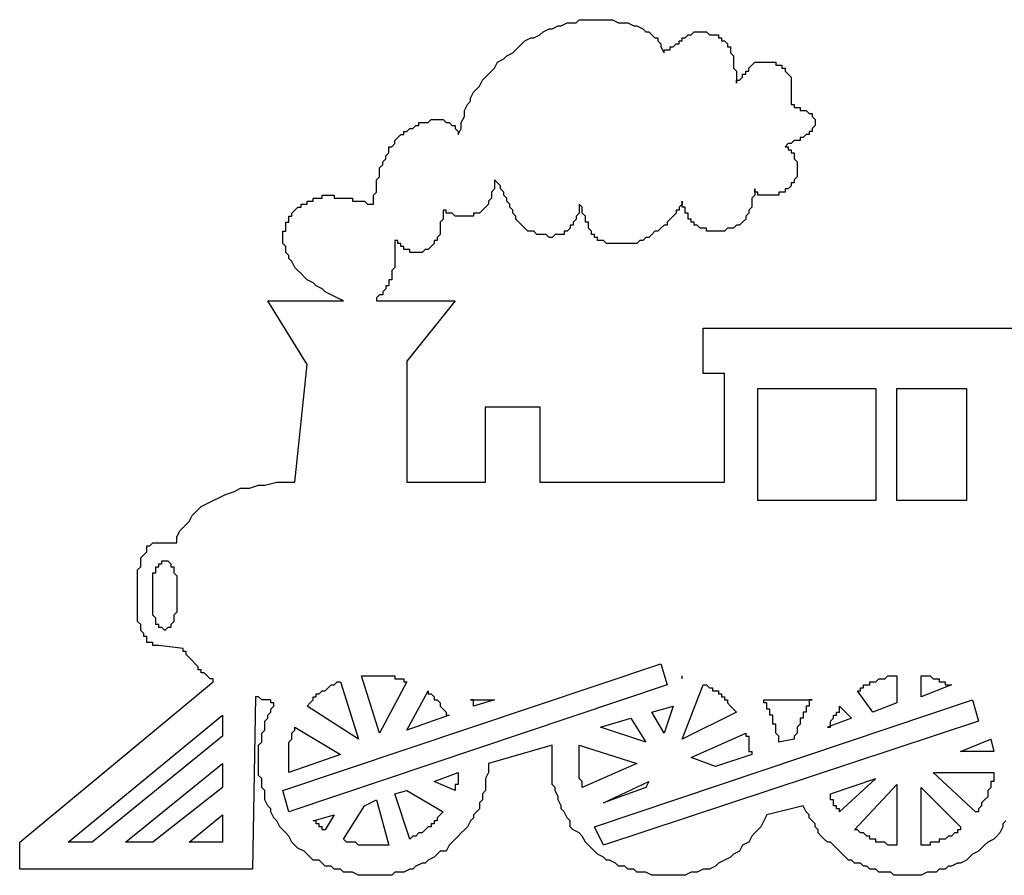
# Model space of a CAD drawing. Extents: x 0.1 to 25.8, y 0 to 2.8.
# Tile 1 of 5: x 0.1 to 3.3, y 0 to 2.8. Entities that reach past the tile are written whole.
import ezdxf

# ---------------------------------------------------------------- set-up
doc = ezdxf.new("R2010")
doc.units = 0

msp = doc.modelspace()

# ---------------------------------------------------------------- linework, layer by layer
at = {"color": 7, "linetype": 'CONTINUOUS'}
for p, q in [((1.8, 2.79), (1.82, 2.8)), ((1.82, 2.8), (1.83, 2.8)), ((1.83, 2.8), (1.85, 2.81)), ((1.85, 2.81), (1.86, 2.81)), ((1.86, 2.81), (1.88, 2.82)), ((1.88, 2.82), (1.89, 2.82)), ((1.89, 2.82), (1.91, 2.82)), ((1.91, 2.82), (1.92, 2.83)), ((1.92, 2.83), (1.94, 2.83)), ((1.94, 2.83), (1.95, 2.83)), ((1.95, 2.83), (1.97, 2.83)), ((1.97, 2.83), (1.99, 2.83)), ((1.99, 2.83), (2.01, 2.83)), ((2.01, 2.83), (2.03, 2.83)), ((2.03, 2.83), (2.05, 2.82)), ((2.05, 2.82), (2.07, 2.82)), ((2.07, 2.82), (2.08, 2.82)), ((2.08, 2.82), (2.1, 2.81)), ((2.1, 2.81), (2.11, 2.81)), ((2.11, 2.81), (2.13, 2.8)), ((2.13, 2.8), (2.14, 2.79)), ((1.74, 2.76), (1.76, 2.77)), ((1.76, 2.77), (1.77, 2.77)), ((1.77, 2.77), (1.79, 2.78)), ((1.79, 2.78), (1.8, 2.79)), ((2.14, 2.79), (2.15, 2.79)), ((2.15, 2.79), (2.16, 2.78)), ((2.16, 2.78), (2.17, 2.77)), ((2.17, 2.77), (2.18, 2.77)), ((2.18, 2.77), (2.18, 2.76)), ((2.26, 2.76), (2.26, 2.77)), ((2.26, 2.77), (2.27, 2.77)), ((2.27, 2.77), (2.28, 2.78)), ((2.28, 2.78), (2.29, 2.78)), ((2.29, 2.78), (2.3, 2.79)), ((2.3, 2.79), (2.31, 2.79)), ((2.31, 2.79), (2.32, 2.79)), ((2.32, 2.79), (2.33, 2.79)), ((2.33, 2.79), (2.34, 2.79)), ((2.34, 2.79), (2.35, 2.78)), ((2.35, 2.78), (2.36, 2.78)), ((2.36, 2.78), (2.37, 2.78)), ((2.37, 2.78), (2.38, 2.78)), ((2.38, 2.78), (2.38, 2.77)), ((2.38, 2.77), (2.39, 2.77)), ((2.39, 2.77), (2.39, 2.76)), ((1.71, 2.73), (1.73, 2.75)), ((1.73, 2.75), (1.74, 2.76)), ((2.18, 2.76), (2.19, 2.75)), ((2.19, 2.75), (2.19, 2.74)), ((2.19, 2.74), (2.2, 2.72)), ((2.22, 2.73), (2.22, 2.74)), ((2.22, 2.74), (2.23, 2.74)), ((2.23, 2.74), (2.24, 2.75)), ((2.24, 2.75), (2.25, 2.75)), ((2.25, 2.75), (2.25, 2.76)), ((2.25, 2.76), (2.26, 2.76)), ((2.39, 2.76), (2.4, 2.76)), ((2.4, 2.76), (2.41, 2.75)), ((2.41, 2.75), (2.41, 2.74)), ((2.41, 2.74), (2.42, 2.74)), ((2.42, 2.74), (2.42, 2.73)), ((1.67, 2.7), (1.68, 2.71)), ((1.68, 2.71), (1.7, 2.72)), ((1.7, 2.72), (1.71, 2.73)), ((2.2, 2.72), (2.2, 2.73)), ((2.2, 2.73), (2.21, 2.73)), ((2.21, 2.73), (2.22, 2.73)), ((2.42, 2.73), (2.42, 2.72)), ((2.42, 2.72), (2.43, 2.71)), ((2.43, 2.71), (2.43, 2.7)), ((1.63, 2.66), (1.64, 2.67)), ((1.64, 2.67), (1.65, 2.69)), ((1.65, 2.69), (1.67, 2.7)), ((2.43, 2.7), (2.43, 2.69)), ((2.43, 2.69), (2.43, 2.68)), ((2.43, 2.68), (2.43, 2.67)), ((2.43, 2.67), (2.44, 2.66)), ((2.48, 2.67), (2.49, 2.68)), ((2.48, 2.66), (2.48, 2.67)), ((2.49, 2.68), (2.5, 2.69)), ((2.5, 2.69), (2.51, 2.69)), ((2.51, 2.69), (2.52, 2.69)), ((2.52, 2.69), (2.53, 2.69)), ((2.53, 2.69), (2.54, 2.69)), ((2.54, 2.69), (2.55, 2.69)), ((2.55, 2.69), (2.56, 2.69)), ((2.56, 2.69), (2.57, 2.69)), ((2.57, 2.69), (2.57, 2.68)), ((2.57, 2.68), (2.58, 2.68)), ((2.58, 2.68), (2.59, 2.68)), ((2.59, 2.68), (2.59, 2.67)), ((2.59, 2.67), (2.6, 2.67)), ((2.6, 2.67), (2.6, 2.66)), ((1.6, 2.63), (1.61, 2.64)), ((1.61, 2.64), (1.62, 2.65)), ((1.62, 2.65), (1.63, 2.66)), ((2.44, 2.66), (2.44, 2.65)), ((2.44, 2.65), (2.44, 2.64)), ((2.44, 2.64), (2.44, 2.63)), ((2.45, 2.63), (2.46, 2.64)), ((2.46, 2.64), (2.46, 2.65)), ((2.46, 2.65), (2.47, 2.65)), ((2.47, 2.65), (2.47, 2.66)), ((2.47, 2.66), (2.48, 2.66)), ((2.6, 2.66), (2.61, 2.65)), ((2.61, 2.65), (2.62, 2.64)), ((2.62, 2.64), (2.62, 2.63)), ((1.58, 2.6), (1.59, 2.61)), ((1.59, 2.61), (1.6, 2.63)), ((2.44, 2.63), (2.44, 2.62)), ((2.44, 2.62), (2.44, 2.63)), ((2.44, 2.63), (2.45, 2.63)), ((2.62, 2.63), (2.62, 2.62)), ((2.62, 2.62), (2.62, 2.61)), ((2.62, 2.61), (2.62, 2.6)), ((1.56, 2.57), (1.57, 2.59)), ((1.57, 2.59), (1.58, 2.6)), ((2.62, 2.6), (2.62, 2.59)), ((2.62, 2.59), (2.62, 2.58)), ((2.62, 2.58), (2.62, 2.57)), ((1.54, 2.53), (1.55, 2.55)), ((1.55, 2.55), (1.56, 2.56)), ((1.56, 2.56), (1.56, 2.57)), ((2.62, 2.57), (2.62, 2.56)), ((2.62, 2.56), (2.62, 2.55)), ((2.62, 2.55), (2.63, 2.55)), ((2.63, 2.55), (2.63, 2.54)), ((2.63, 2.54), (2.64, 2.54)), ((2.64, 2.54), (2.65, 2.54)), ((2.65, 2.54), (2.65, 2.53)), ((1.53, 2.49), (1.54, 2.51)), ((1.54, 2.52), (1.54, 2.53)), ((1.54, 2.51), (1.54, 2.52)), ((2.65, 2.53), (2.66, 2.53)), ((2.66, 2.53), (2.67, 2.53)), ((2.67, 2.53), (2.68, 2.52)), ((2.68, 2.52), (2.69, 2.52)), ((2.69, 2.52), (2.69, 2.51)), ((2.69, 2.51), (2.7, 2.5)), ((1.37, 2.47), (1.38, 2.48)), ((1.38, 2.48), (1.39, 2.48)), ((1.39, 2.48), (1.39, 2.49)), ((1.39, 2.49), (1.4, 2.49)), ((1.4, 2.49), (1.41, 2.49)), ((1.41, 2.49), (1.42, 2.49)), ((1.42, 2.49), (1.43, 2.5)), ((1.43, 2.5), (1.44, 2.5)), ((1.44, 2.5), (1.45, 2.5)), ((1.45, 2.5), (1.46, 2.5)), ((1.46, 2.5), (1.47, 2.5)), ((1.47, 2.5), (1.48, 2.49)), ((1.48, 2.49), (1.49, 2.49)), ((1.49, 2.49), (1.5, 2.48)), ((1.5, 2.48), (1.51, 2.48)), ((1.51, 2.48), (1.51, 2.47)), ((1.53, 2.48), (1.53, 2.49)), ((1.53, 2.47), (1.53, 2.48)), ((2.7, 2.48), (2.69, 2.47)), ((2.7, 2.5), (2.7, 2.49)), ((2.7, 2.49), (2.7, 2.48)), ((1.32, 2.44), (1.33, 2.45)), ((1.33, 2.45), (1.34, 2.45)), ((1.34, 2.45), (1.34, 2.46)), ((1.34, 2.46), (1.35, 2.46)), ((1.35, 2.46), (1.36, 2.47)), ((1.36, 2.47), (1.37, 2.47)), ((1.51, 2.47), (1.52, 2.46)), ((1.52, 2.45), (1.53, 2.47)), ((1.52, 2.46), (1.52, 2.45)), ((2.67, 2.45), (2.66, 2.44)), ((2.68, 2.45), (2.67, 2.45)), ((2.69, 2.46), (2.68, 2.46)), ((2.68, 2.46), (2.68, 2.45)), ((2.69, 2.47), (2.69, 2.46)), ((1.29, 2.4), (1.29, 2.41)), ((1.29, 2.41), (1.3, 2.41)), ((1.3, 2.41), (1.31, 2.42)), ((1.31, 2.43), (1.32, 2.44)), ((1.31, 2.42), (1.31, 2.43)), ((2.61, 2.42), (2.6, 2.41)), ((2.6, 2.41), (2.61, 2.41)), ((2.62, 2.42), (2.61, 2.42)), ((2.61, 2.41), (2.61, 2.4)), ((2.63, 2.43), (2.62, 2.42)), ((2.64, 2.43), (2.63, 2.43)), ((2.65, 2.43), (2.64, 2.43)), ((2.66, 2.44), (2.65, 2.44)), ((2.65, 2.44), (2.65, 2.43)), ((1.28, 2.38), (1.29, 2.39)), ((1.28, 2.37), (1.28, 2.38)), ((1.29, 2.39), (1.29, 2.4)), ((2.61, 2.4), (2.62, 2.4)), ((2.62, 2.4), (2.62, 2.39)), ((2.62, 2.39), (2.63, 2.39)), ((2.63, 2.39), (2.63, 2.38)), ((2.63, 2.38), (2.63, 2.37)), ((1.26, 2.34), (1.27, 2.35)), ((1.27, 2.36), (1.28, 2.37)), ((1.27, 2.35), (1.27, 2.36)), ((2.63, 2.37), (2.64, 2.36)), ((2.64, 2.36), (2.64, 2.35)), ((2.64, 2.35), (2.64, 2.34)), ((1.26, 2.33), (1.26, 2.34)), ((1.26, 2.32), (1.26, 2.33)), ((1.26, 2.31), (1.26, 2.32)), ((2.64, 2.34), (2.64, 2.33)), ((2.64, 2.33), (2.64, 2.32)), ((2.64, 2.32), (2.64, 2.31)), ((1.25, 2.3), (1.26, 2.31)), ((1.25, 2.29), (1.25, 2.3)), ((1.25, 2.27), (1.25, 2.29)), ((1.65, 2.29), (1.64, 2.3)), ((1.64, 2.3), (1.64, 2.29)), ((1.64, 2.29), (1.64, 2.28)), ((1.64, 2.28), (1.64, 2.27)), ((1.66, 2.28), (1.65, 2.29)), ((1.66, 2.27), (1.66, 2.28)), ((2.62, 2.28), (2.61, 2.27)), ((2.63, 2.29), (2.62, 2.29)), ((2.62, 2.29), (2.62, 2.28)), ((2.64, 2.31), (2.63, 2.3)), ((2.63, 2.3), (2.63, 2.29)), ((1.07, 2.24), (1.07, 2.25)), ((1.07, 2.25), (1.08, 2.25)), ((1.08, 2.25), (1.09, 2.25)), ((1.09, 2.25), (1.1, 2.25)), ((1.1, 2.25), (1.11, 2.25)), ((1.11, 2.25), (1.11, 2.24)), ((1.24, 2.25), (1.25, 2.26)), ((1.24, 2.24), (1.24, 2.25)), ((1.25, 2.26), (1.25, 2.27)), ((1.64, 2.27), (1.63, 2.26)), ((1.63, 2.26), (1.63, 2.25)), ((1.63, 2.25), (1.63, 2.24)), ((1.67, 2.26), (1.66, 2.27)), ((1.67, 2.25), (1.67, 2.26)), ((1.68, 2.24), (1.67, 2.25)), ((2.5, 2.25), (2.49, 2.24)), ((2.5, 2.26), (2.5, 2.27)), ((2.5, 2.27), (2.5, 2.25)), ((2.51, 2.26), (2.5, 2.26)), ((2.51, 2.25), (2.51, 2.26)), ((2.52, 2.25), (2.51, 2.25)), ((2.53, 2.25), (2.52, 2.25)), ((2.54, 2.25), (2.53, 2.25)), ((2.55, 2.25), (2.54, 2.25)), ((2.56, 2.25), (2.55, 2.25)), ((2.57, 2.25), (2.56, 2.25)), ((2.58, 2.25), (2.57, 2.25)), ((2.59, 2.26), (2.58, 2.26)), ((2.58, 2.26), (2.58, 2.25)), ((2.6, 2.26), (2.59, 2.26)), ((2.61, 2.27), (2.6, 2.27)), ((2.6, 2.27), (2.6, 2.26)), ((1, 2.21), (1, 2.22)), ((1, 2.22), (1.01, 2.22)), ((1.01, 2.22), (1.02, 2.22)), ((1.02, 2.22), (1.02, 2.23)), ((1.02, 2.23), (1.03, 2.23)), ((1.03, 2.23), (1.04, 2.23)), ((1.04, 2.23), (1.04, 2.24)), ((1.04, 2.24), (1.05, 2.24)), ((1.05, 2.24), (1.06, 2.24)), ((1.06, 2.24), (1.07, 2.24)), ((1.11, 2.24), (1.12, 2.24)), ((1.12, 2.24), (1.13, 2.24)), ((1.13, 2.24), (1.14, 2.24)), ((1.14, 2.24), (1.15, 2.24)), ((1.15, 2.24), (1.16, 2.24)), ((1.16, 2.24), (1.17, 2.24)), ((1.17, 2.24), (1.17, 2.23)), ((1.17, 2.23), (1.18, 2.23)), ((1.18, 2.23), (1.19, 2.23)), ((1.19, 2.23), (1.2, 2.23)), ((1.2, 2.23), (1.21, 2.23)), ((1.21, 2.23), (1.22, 2.22)), ((1.22, 2.22), (1.23, 2.22)), ((1.23, 2.22), (1.24, 2.22)), ((1.24, 2.23), (1.24, 2.24)), ((1.24, 2.22), (1.24, 2.23)), ((1.62, 2.22), (1.61, 2.21)), ((1.63, 2.24), (1.62, 2.23)), ((1.62, 2.23), (1.62, 2.22)), ((1.68, 2.23), (1.68, 2.24)), ((1.69, 2.22), (1.68, 2.23)), ((1.69, 2.21), (1.69, 2.22)), ((1.93, 2.21), (1.92, 2.22)), ((1.92, 2.22), (1.92, 2.21)), ((2.26, 2.22), (2.25, 2.21)), ((2.26, 2.22), (2.26, 2.23)), ((2.26, 2.23), (2.26, 2.22)), ((2.26, 2.21), (2.26, 2.22)), ((2.49, 2.24), (2.49, 2.23)), ((2.49, 2.23), (2.49, 2.22)), ((2.49, 2.22), (2.49, 2.21)), ((0.97, 2.19), (0.98, 2.2)), ((0.97, 2.18), (0.97, 2.19)), ((0.98, 2.2), (0.99, 2.21)), ((0.99, 2.21), (1, 2.21)), ((1.48, 2.2), (1.47, 2.2)), ((1.47, 2.2), (1.47, 2.19)), ((1.47, 2.19), (1.47, 2.17)), ((1.48, 2.19), (1.48, 2.2)), ((1.49, 2.19), (1.48, 2.19)), ((1.5, 2.19), (1.49, 2.19)), ((1.51, 2.18), (1.5, 2.19)), ((1.58, 2.19), (1.57, 2.19)), ((1.57, 2.19), (1.57, 2.18)), ((1.59, 2.19), (1.58, 2.19)), ((1.6, 2.2), (1.59, 2.19)), ((1.61, 2.21), (1.6, 2.2)), ((1.7, 2.2), (1.69, 2.21)), ((1.7, 2.19), (1.7, 2.2)), ((1.71, 2.18), (1.7, 2.19)), ((1.92, 2.19), (1.91, 2.18)), ((1.92, 2.21), (1.92, 2.2)), ((1.92, 2.2), (1.92, 2.19)), ((1.93, 2.2), (1.93, 2.21)), ((1.93, 2.19), (1.93, 2.2)), ((1.94, 2.18), (1.93, 2.19)), ((2.24, 2.19), (2.23, 2.18)), ((2.25, 2.2), (2.24, 2.2)), ((2.24, 2.2), (2.24, 2.19)), ((2.25, 2.21), (2.25, 2.2)), ((2.27, 2.21), (2.26, 2.21)), ((2.27, 2.2), (2.27, 2.21)), ((2.27, 2.19), (2.27, 2.2)), ((2.28, 2.19), (2.27, 2.19)), ((2.28, 2.18), (2.28, 2.19)), ((2.48, 2.19), (2.47, 2.18)), ((2.49, 2.21), (2.48, 2.2)), ((2.48, 2.2), (2.48, 2.19)), ((0.95, 2.15), (0.95, 2.16)), ((0.95, 2.16), (0.96, 2.16)), ((0.95, 2.14), (0.95, 2.15)), ((0.96, 2.17), (0.96, 2.18)), ((0.96, 2.18), (0.97, 2.18)), ((0.96, 2.16), (0.96, 2.17)), ((1.47, 2.17), (1.46, 2.16)), ((1.46, 2.16), (1.46, 2.15)), ((1.46, 2.15), (1.46, 2.14)), ((1.52, 2.18), (1.51, 2.18)), ((1.53, 2.18), (1.52, 2.18)), ((1.54, 2.18), (1.53, 2.18)), ((1.55, 2.18), (1.54, 2.18)), ((1.56, 2.18), (1.55, 2.18)), ((1.57, 2.18), (1.56, 2.18)), ((1.71, 2.17), (1.71, 2.18)), ((1.72, 2.16), (1.71, 2.17)), ((1.73, 2.15), (1.72, 2.16)), ((1.74, 2.14), (1.73, 2.15)), ((1.9, 2.15), (1.89, 2.15)), ((1.89, 2.15), (1.89, 2.14)), ((1.91, 2.17), (1.9, 2.16)), ((1.9, 2.16), (1.9, 2.15)), ((1.91, 2.18), (1.91, 2.17)), ((1.94, 2.17), (1.94, 2.18)), ((1.94, 2.16), (1.94, 2.17)), ((1.95, 2.16), (1.94, 2.16)), ((1.95, 2.15), (1.95, 2.16)), ((1.95, 2.14), (1.95, 2.15)), ((2.2, 2.15), (2.19, 2.14)), ((2.21, 2.15), (2.2, 2.15)), ((2.22, 2.17), (2.21, 2.16)), ((2.21, 2.16), (2.21, 2.15)), ((2.23, 2.18), (2.22, 2.17)), ((2.28, 2.17), (2.28, 2.18)), ((2.29, 2.17), (2.28, 2.17)), ((2.29, 2.16), (2.29, 2.17)), ((2.3, 2.16), (2.29, 2.16)), ((2.3, 2.15), (2.3, 2.16)), ((2.31, 2.15), (2.3, 2.15)), ((2.32, 2.14), (2.31, 2.15)), ((2.44, 2.15), (2.43, 2.14)), ((2.45, 2.15), (2.44, 2.15)), ((2.46, 2.16), (2.45, 2.15)), ((2.47, 2.17), (2.46, 2.16)), ((2.47, 2.18), (2.47, 2.17)), ((0.94, 2.12), (0.94, 2.13)), ((0.94, 2.13), (0.95, 2.13)), ((0.94, 2.11), (0.94, 2.12)), ((0.95, 2.13), (0.95, 2.14)), ((1.46, 2.12), (1.45, 2.11)), ((1.46, 2.14), (1.46, 2.13)), ((1.46, 2.13), (1.46, 2.12)), ((1.75, 2.13), (1.74, 2.14)), ((1.76, 2.13), (1.75, 2.13)), ((1.77, 2.13), (1.76, 2.13)), ((1.78, 2.12), (1.77, 2.13)), ((1.79, 2.12), (1.78, 2.12)), ((1.8, 2.12), (1.79, 2.12)), ((1.81, 2.12), (1.8, 2.12)), ((1.82, 2.11), (1.81, 2.12)), ((1.84, 2.12), (1.83, 2.11)), ((1.85, 2.12), (1.84, 2.12)), ((1.86, 2.12), (1.85, 2.12)), ((1.87, 2.12), (1.86, 2.12)), ((1.88, 2.13), (1.87, 2.13)), ((1.87, 2.13), (1.87, 2.12)), ((1.89, 2.14), (1.88, 2.13)), ((1.96, 2.13), (1.95, 2.14)), ((1.96, 2.12), (1.96, 2.13)), ((1.97, 2.12), (1.96, 2.12)), ((1.97, 2.11), (1.97, 2.12)), ((2.16, 2.12), (2.15, 2.11)), ((2.17, 2.13), (2.16, 2.12)), ((2.18, 2.13), (2.17, 2.13)), ((2.19, 2.14), (2.18, 2.13)), ((2.33, 2.14), (2.32, 2.14)), ((2.34, 2.14), (2.33, 2.14)), ((2.34, 2.13), (2.34, 2.14)), ((2.35, 2.13), (2.34, 2.13)), ((2.36, 2.13), (2.35, 2.13)), ((2.37, 2.13), (2.36, 2.13)), ((2.38, 2.13), (2.37, 2.13)), ((2.39, 2.13), (2.38, 2.13)), ((2.4, 2.13), (2.39, 2.13)), ((2.41, 2.14), (2.4, 2.13)), ((2.42, 2.14), (2.41, 2.14)), ((2.43, 2.14), (2.42, 2.14)), ((0.94, 2.1), (0.94, 2.11)), ((0.94, 2.09), (0.94, 2.1)), ((0.95, 2.08), (0.94, 2.09)), ((1.32, 2.1), (1.31, 2.1)), ((1.31, 2.1), (1.31, 2.09)), ((1.31, 2.09), (1.31, 2.08)), ((1.32, 2.09), (1.32, 2.1)), ((1.33, 2.09), (1.32, 2.09)), ((1.33, 2.08), (1.33, 2.09)), ((1.44, 2.09), (1.43, 2.08)), ((1.45, 2.1), (1.44, 2.1)), ((1.44, 2.1), (1.44, 2.09)), ((1.45, 2.11), (1.45, 2.1)), ((1.83, 2.11), (1.82, 2.11)), ((1.98, 2.11), (1.97, 2.11)), ((1.98, 2.1), (1.98, 2.11)), ((1.99, 2.1), (1.98, 2.1)), ((2, 2.1), (1.99, 2.1)), ((2.01, 2.09), (2, 2.1)), ((2.02, 2.09), (2.01, 2.09)), ((2.03, 2.09), (2.02, 2.09)), ((2.04, 2.09), (2.03, 2.09)), ((2.05, 2.09), (2.04, 2.09)), ((2.06, 2.09), (2.05, 2.09)), ((2.07, 2.09), (2.06, 2.09)), ((2.08, 2.09), (2.07, 2.09)), ((2.09, 2.09), (2.08, 2.09)), ((2.1, 2.09), (2.09, 2.09)), ((2.11, 2.09), (2.1, 2.09)), ((2.12, 2.1), (2.11, 2.09)), ((2.13, 2.1), (2.12, 2.1)), ((2.14, 2.11), (2.13, 2.1)), ((2.15, 2.11), (2.14, 2.11)), ((0.95, 2.07), (0.95, 2.08)), ((0.95, 2.06), (0.95, 2.07)), ((0.96, 2.05), (0.95, 2.06)), ((1.31, 2.08), (1.31, 2.07)), ((1.31, 2.07), (1.31, 2.06)), ((1.31, 2.06), (1.31, 2.05)), ((1.34, 2.08), (1.33, 2.08)), ((1.34, 2.07), (1.34, 2.08)), ((1.35, 2.07), (1.34, 2.07)), ((1.36, 2.07), (1.35, 2.07)), ((1.36, 2.06), (1.36, 2.07)), ((1.37, 2.06), (1.36, 2.06)), ((1.38, 2.06), (1.37, 2.06)), ((1.39, 2.06), (1.38, 2.06)), ((1.4, 2.06), (1.39, 2.06)), ((1.41, 2.07), (1.4, 2.06)), ((1.42, 2.07), (1.41, 2.07)), ((1.43, 2.08), (1.42, 2.07)), ((0.96, 2.04), (0.96, 2.05)), ((0.97, 2.03), (0.96, 2.04)), ((0.98, 2.01), (0.97, 2.03)), ((1.31, 2.05), (1.31, 2.04)), ((1.31, 2.04), (1.31, 2.03)), ((1.31, 2.03), (1.31, 2.02)), ((1.31, 2.02), (1.31, 2.01)), ((0.99, 2), (0.98, 2.01)), ((1, 1.99), (0.99, 2)), ((1.01, 1.98), (1, 1.99)), ((1.31, 2.01), (1.3, 2)), ((1.3, 2), (1.3, 1.99)), ((1.3, 1.99), (1.3, 1.98)), ((1.02, 1.97), (1.01, 1.98)), ((1.04, 1.96), (1.02, 1.97)), ((1.05, 1.95), (1.04, 1.96)), ((1.3, 1.97), (1.29, 1.97)), ((1.29, 1.97), (1.29, 1.96)), ((1.29, 1.96), (1.29, 1.95)), ((1.3, 1.98), (1.3, 1.97)), ((1.07, 1.94), (1.05, 1.95)), ((1.08, 1.93), (1.07, 1.94)), ((1.1, 1.92), (1.08, 1.93)), ((1.28, 1.94), (1.27, 1.93)), ((1.27, 1.93), (1.27, 1.92)), ((1.29, 1.95), (1.28, 1.95)), ((1.28, 1.95), (1.28, 1.94)), ((1.02, 1.69), (0.89, 1.9)), ((0.89, 1.9), (1.14, 1.9)), ((1.12, 1.91), (1.1, 1.92)), ((1.14, 1.9), (1.12, 1.91)), ((1.26, 1.92), (1.25, 1.91)), ((1.25, 1.91), (1.25, 1.9)), ((1.25, 1.9), (1.51, 1.9)), ((1.27, 1.92), (1.26, 1.92)), ((1.51, 1.9), (1.35, 1.7)), ((2.33, 1.66), (2.33, 1.81)), ((2.33, 1.81), (3.44, 1.81)), ((1.35, 1.7), (1.35, 1.3)), ((0.98, 1.3), (1.02, 1.69)), ((2.4, 1.66), (2.33, 1.66)), ((2.4, 1.3), (2.4, 1.66)), ((2.51, 1.24), (2.51, 1.61)), ((2.51, 1.61), (2.9, 1.61)), ((2.9, 1.61), (2.9, 1.24)), ((2.97, 1.61), (3.2, 1.61)), ((2.97, 1.24), (2.97, 1.61)), ((3.2, 1.61), (3.2, 1.24)), ((1.61, 1.3), (1.61, 1.55)), ((1.61, 1.55), (1.79, 1.55)), ((1.79, 1.55), (1.79, 1.3)), ((0.75, 1.26), (0.78, 1.27)), ((0.78, 1.27), (0.8, 1.28)), ((0.8, 1.28), (0.83, 1.28)), ((0.83, 1.28), (0.86, 1.29)), ((0.86, 1.29), (0.88, 1.29)), ((0.88, 1.29), (0.92, 1.3)), ((0.92, 1.3), (0.95, 1.3)), ((0.95, 1.3), (0.98, 1.3)), ((1.35, 1.3), (1.61, 1.3)), ((1.79, 1.3), (2.4, 1.3)), ((0.69, 1.23), (0.71, 1.24)), ((0.71, 1.24), (0.73, 1.25)), ((0.73, 1.25), (0.75, 1.26)), ((2.9, 1.24), (2.51, 1.24)), ((3.2, 1.24), (2.97, 1.24)), ((0.64, 1.19), (0.66, 1.21)), ((0.66, 1.21), (0.67, 1.22)), ((0.67, 1.22), (0.69, 1.23)), ((0.63, 1.17), (0.64, 1.19)), ((0.59, 1.12), (0.6, 1.14)), ((0.6, 1.14), (0.62, 1.16)), ((0.62, 1.16), (0.63, 1.17)), ((0.59, 1.1), (0.59, 1.12)), ((0.49, 1.08), (0.49, 1.09)), ((0.49, 1.09), (0.5, 1.09)), ((0.49, 1.07), (0.49, 1.08)), ((0.5, 1.09), (0.51, 1.1)), ((0.51, 1.1), (0.52, 1.1)), ((0.52, 1.1), (0.53, 1.1)), ((0.53, 1.1), (0.59, 1.1)), ((0.47, 1.05), (0.48, 1.06)), ((0.47, 1.04), (0.47, 1.05)), ((0.48, 1.06), (0.49, 1.07)), ((0.46, 1.01), (0.47, 1.02)), ((0.46, 1), (0.46, 1.01)), ((0.47, 1.02), (0.47, 1.04)), ((0.52, 1.01), (0.52, 1.02)), ((0.52, 1.02), (0.53, 1.02)), ((0.52, 1), (0.52, 1.01)), ((0.53, 1.02), (0.53, 1.03)), ((0.53, 1.03), (0.54, 1.03)), ((0.54, 1.03), (0.54, 1.04)), ((0.54, 1.04), (0.55, 1.04)), ((0.55, 1.04), (0.56, 1.04)), ((0.56, 1.04), (0.57, 1.03)), ((0.57, 1.03), (0.57, 1.02)), ((0.57, 1.02), (0.58, 1.02)), ((0.58, 1.02), (0.58, 1.01)), ((0.58, 1.01), (0.58, 1)), ((0.46, 0.98), (0.46, 1)), ((0.46, 0.97), (0.46, 0.98)), ((0.51, 0.99), (0.51, 1)), ((0.51, 1), (0.52, 1)), ((0.51, 0.98), (0.51, 0.99)), ((0.51, 0.97), (0.51, 0.98)), ((0.58, 1), (0.59, 0.99)), ((0.59, 0.99), (0.59, 0.98)), ((0.59, 0.98), (0.59, 0.97)), ((0.46, 0.95), (0.46, 0.97)), ((0.46, 0.93), (0.46, 0.95)), ((0.51, 0.96), (0.51, 0.97)), ((0.51, 0.95), (0.51, 0.96)), ((0.51, 0.94), (0.51, 0.95)), ((0.59, 0.97), (0.59, 0.96)), ((0.59, 0.96), (0.59, 0.95)), ((0.59, 0.95), (0.59, 0.94)), ((0.46, 0.91), (0.46, 0.93)), ((0.51, 0.93), (0.51, 0.94)), ((0.51, 0.91), (0.51, 0.93)), ((0.59, 0.94), (0.59, 0.93)), ((0.59, 0.93), (0.59, 0.92)), ((0.59, 0.92), (0.59, 0.91)), ((0.46, 0.9), (0.46, 0.91)), ((0.46, 0.88), (0.46, 0.9)), ((0.46, 0.87), (0.46, 0.88)), ((0.51, 0.9), (0.51, 0.91)), ((0.51, 0.89), (0.51, 0.9)), ((0.51, 0.88), (0.51, 0.89)), ((0.51, 0.87), (0.51, 0.88)), ((0.59, 0.91), (0.59, 0.9)), ((0.59, 0.9), (0.59, 0.89)), ((0.59, 0.89), (0.59, 0.88)), ((0.59, 0.88), (0.59, 0.87)), ((0.46, 0.86), (0.46, 0.87)), ((0.46, 0.84), (0.46, 0.86)), ((0.51, 0.86), (0.51, 0.87)), ((0.52, 0.85), (0.51, 0.86)), ((0.52, 0.84), (0.52, 0.85)), ((0.59, 0.87), (0.58, 0.86)), ((0.58, 0.86), (0.58, 0.85)), ((0.58, 0.85), (0.58, 0.84)), ((0.47, 0.83), (0.46, 0.84)), ((0.47, 0.82), (0.47, 0.83)), ((0.47, 0.81), (0.47, 0.82)), ((0.52, 0.83), (0.52, 0.84)), ((0.53, 0.83), (0.52, 0.83)), ((0.53, 0.82), (0.53, 0.83)), ((0.54, 0.82), (0.53, 0.82)), ((0.55, 0.81), (0.54, 0.82)), ((0.56, 0.82), (0.55, 0.81)), ((0.57, 0.82), (0.56, 0.82)), ((0.58, 0.84), (0.57, 0.83)), ((0.57, 0.83), (0.57, 0.82)), ((0.48, 0.8), (0.47, 0.81)), ((0.48, 0.79), (0.48, 0.8)), ((0.49, 0.79), (0.48, 0.79)), ((0.49, 0.78), (0.49, 0.79)), ((0.49, 0.77), (0.49, 0.78)), ((0.5, 0.77), (0.49, 0.77)), ((0.51, 0.77), (0.5, 0.77)), ((0.51, 0.76), (0.51, 0.77)), ((0.52, 0.76), (0.51, 0.76)), ((0.53, 0.76), (0.52, 0.76)), ((0.61, 0.75), (0.53, 0.76)), ((0.61, 0.74), (0.61, 0.75)), ((0.62, 0.74), (0.61, 0.74)), ((0.62, 0.73), (0.62, 0.74)), ((0.63, 0.72), (0.62, 0.73)), ((0.64, 0.71), (0.63, 0.72)), ((0.65, 0.7), (0.64, 0.71)), ((0.66, 0.69), (0.65, 0.7)), ((0.66, 0.68), (0.66, 0.69)), ((0.94, 0.28), (2.19, 0.7)), ((2.19, 0.7), (2.21, 0.63)), ((0.67, 0.68), (0.66, 0.68)), ((0.67, 0.67), (0.67, 0.68)), ((0.68, 0.67), (0.67, 0.67)), ((0.69, 0.66), (0.68, 0.67)), ((0.7, 0.65), (0.69, 0.66)), ((1.26, 0.47), (1.2, 0.66)), ((1.2, 0.66), (1.25, 0.66)), ((1.25, 0.66), (1.26, 0.66)), ((1.26, 0.66), (1.27, 0.66)), ((1.27, 0.66), (1.28, 0.66)), ((1.28, 0.66), (1.29, 0.66)), ((1.29, 0.66), (1.3, 0.66)), ((1.3, 0.66), (1.31, 0.66)), ((1.31, 0.66), (1.31, 0.65)), ((2.26, 0.65), (2.26, 0.66)), ((2.93, 0.65), (2.94, 0.66)), ((2.94, 0.66), (2.95, 0.66)), ((2.95, 0.66), (2.96, 0.66)), ((2.96, 0.66), (2.97, 0.66)), ((2.97, 0.66), (2.97, 0.57)), ((3.05, 0.59), (3.05, 0.66)), ((3.05, 0.66), (3.06, 0.66)), ((3.06, 0.66), (3.07, 0.66)), ((3.07, 0.66), (3.08, 0.66)), ((3.08, 0.66), (3.09, 0.65)), ((0.07, 0.11), (0.71, 0.64)), ((0.71, 0.65), (0.7, 0.65)), ((0.71, 0.64), (0.71, 0.65)), ((2.21, 0.63), (0.96, 0.21)), ((1.08, 0.61), (1.09, 0.62)), ((1.09, 0.62), (1.1, 0.63)), ((1.1, 0.63), (1.11, 0.63)), ((1.11, 0.63), (1.12, 0.64)), ((1.12, 0.64), (1.13, 0.64)), ((1.13, 0.64), (1.19, 0.45)), ((1.35, 0.64), (1.26, 0.47)), ((1.31, 0.65), (1.32, 0.65)), ((1.32, 0.65), (1.33, 0.65)), ((1.33, 0.65), (1.34, 0.65)), ((1.34, 0.65), (1.34, 0.64)), ((1.34, 0.64), (1.35, 0.64)), ((2.26, 0.45), (2.33, 0.63)), ((2.33, 0.63), (2.34, 0.63)), ((2.34, 0.63), (2.35, 0.62)), ((2.35, 0.62), (2.36, 0.62)), ((2.36, 0.62), (2.36, 0.61)), ((2.85, 0.61), (2.85, 0.62)), ((2.85, 0.62), (2.86, 0.62)), ((2.86, 0.62), (2.86, 0.63)), ((2.86, 0.63), (2.87, 0.63)), ((2.87, 0.63), (2.88, 0.63)), ((2.88, 0.63), (2.88, 0.64)), ((2.88, 0.64), (2.89, 0.64)), ((2.89, 0.64), (2.9, 0.64)), ((2.9, 0.64), (2.91, 0.65)), ((2.91, 0.65), (2.92, 0.65)), ((2.92, 0.65), (2.93, 0.65)), ((3.15, 0.63), (3.05, 0.59)), ((3.09, 0.65), (3.1, 0.65)), ((3.1, 0.65), (3.11, 0.65)), ((3.11, 0.65), (3.11, 0.64)), ((3.11, 0.64), (3.12, 0.64)), ((3.12, 0.64), (3.13, 0.64)), ((3.13, 0.64), (3.13, 0.63)), ((3.13, 0.63), (3.14, 0.63)), ((3.14, 0.63), (3.15, 0.63)), ((0.85, 0.59), (0.84, 0.02)), ((0.86, 0.59), (0.85, 0.59)), ((0.87, 0.58), (0.86, 0.59)), ((1.04, 0.58), (1.04, 0.59)), ((1.04, 0.59), (1.05, 0.59)), ((1.05, 0.59), (1.05, 0.6)), ((1.05, 0.6), (1.06, 0.6)), ((1.06, 0.6), (1.07, 0.61)), ((1.07, 0.61), (1.08, 0.61)), ((1.35, 0.48), (1.42, 0.61)), ((1.42, 0.61), (1.42, 0.6)), ((1.42, 0.6), (1.43, 0.6)), ((1.43, 0.6), (1.44, 0.59)), ((1.44, 0.59), (1.44, 0.58)), ((2.36, 0.61), (2.37, 0.61)), ((2.37, 0.61), (2.38, 0.61)), ((2.38, 0.61), (2.38, 0.6)), ((2.38, 0.6), (2.39, 0.6)), ((2.39, 0.6), (2.39, 0.59)), ((2.39, 0.59), (2.4, 0.59)), ((2.4, 0.59), (2.4, 0.58)), ((2.89, 0.54), (2.84, 0.61)), ((2.84, 0.61), (2.85, 0.61)), ((0.88, 0.58), (0.87, 0.58)), ((0.89, 0.58), (0.88, 0.58)), ((0.9, 0.58), (0.89, 0.58)), ((0.9, 0.57), (0.9, 0.58)), ((0.91, 0.57), (0.9, 0.57)), ((0.9, 0.55), (0.91, 0.56)), ((0.91, 0.56), (0.91, 0.57)), ((1.02, 0.56), (1.03, 0.57)), ((1.19, 0.45), (1.02, 0.56)), ((1.03, 0.57), (1.04, 0.58)), ((1.44, 0.58), (1.45, 0.58)), ((1.45, 0.58), (1.46, 0.57)), ((1.46, 0.57), (1.46, 0.56)), ((1.46, 0.56), (1.47, 0.55)), ((1.56, 0.58), (1.64, 0.58)), ((1.57, 0.58), (1.56, 0.58)), ((1.64, 0.58), (1.57, 0.56)), ((1.57, 0.57), (1.57, 0.58)), ((1.57, 0.56), (1.57, 0.57)), ((1.97, 0.16), (3.22, 0.58)), ((2.16, 0.54), (2.23, 0.56)), ((2.23, 0.56), (2.2, 0.47)), ((2.4, 0.58), (2.41, 0.58)), ((2.41, 0.58), (2.41, 0.57)), ((2.41, 0.57), (2.42, 0.56)), ((2.42, 0.56), (2.43, 0.55)), ((2.53, 0.57), (2.53, 0.58)), ((2.53, 0.58), (2.69, 0.58)), ((2.54, 0.57), (2.53, 0.57)), ((2.54, 0.56), (2.54, 0.57)), ((2.54, 0.55), (2.54, 0.56)), ((2.68, 0.56), (2.67, 0.56)), ((2.67, 0.56), (2.67, 0.55)), ((2.69, 0.58), (2.68, 0.58)), ((2.68, 0.58), (2.68, 0.57)), ((2.68, 0.57), (2.68, 0.56)), ((2.78, 0.55), (2.78, 0.56)), ((2.78, 0.56), (2.82, 0.52)), ((2.97, 0.57), (2.89, 0.54)), ((3.22, 0.58), (3.24, 0.51)), ((0.23, 0.11), (0.74, 0.53)), ((0.74, 0.53), (0.74, 0.46)), ((0.89, 0.53), (0.9, 0.54)), ((0.89, 0.52), (0.89, 0.53)), ((0.9, 0.54), (0.9, 0.55)), ((1.49, 0.53), (1.35, 0.48)), ((1.47, 0.55), (1.48, 0.54)), ((1.48, 0.54), (1.48, 0.53)), ((1.48, 0.53), (1.49, 0.53)), ((2.2, 0.47), (2.16, 0.54)), ((2.44, 0.54), (2.26, 0.45)), ((2.43, 0.55), (2.44, 0.54)), ((2.55, 0.55), (2.54, 0.55)), ((2.55, 0.54), (2.55, 0.55)), ((2.55, 0.53), (2.55, 0.54)), ((2.56, 0.53), (2.55, 0.53)), ((2.56, 0.52), (2.56, 0.53)), ((2.67, 0.54), (2.66, 0.54)), ((2.66, 0.54), (2.66, 0.53)), ((2.66, 0.53), (2.66, 0.52)), ((2.67, 0.55), (2.67, 0.54)), ((2.76, 0.52), (2.76, 0.53)), ((2.76, 0.53), (2.77, 0.53)), ((2.77, 0.53), (2.77, 0.54)), ((2.77, 0.54), (2.78, 0.54)), ((2.78, 0.54), (2.78, 0.55)), ((0.88, 0.51), (0.89, 0.52)), ((0.88, 0.5), (0.88, 0.51)), ((0.88, 0.49), (0.88, 0.5)), ((0.88, 0.48), (0.88, 0.49)), ((0.98, 0.48), (0.98, 0.49)), ((0.98, 0.49), (1.13, 0.4)), ((1.99, 0.49), (2.09, 0.52)), ((2.14, 0.44), (1.99, 0.49)), ((3.24, 0.51), (2, 0.1)), ((2.09, 0.52), (2.14, 0.44)), ((2.56, 0.51), (2.56, 0.52)), ((2.56, 0.5), (2.56, 0.51)), ((2.57, 0.5), (2.56, 0.5)), ((2.57, 0.49), (2.57, 0.5)), ((2.57, 0.48), (2.57, 0.49)), ((2.65, 0.5), (2.64, 0.49)), ((2.64, 0.49), (2.64, 0.48)), ((2.66, 0.52), (2.65, 0.52)), ((2.65, 0.52), (2.65, 0.51)), ((2.65, 0.51), (2.65, 0.5)), ((2.82, 0.52), (2.74, 0.49)), ((2.74, 0.49), (2.75, 0.49)), ((2.75, 0.51), (2.76, 0.52)), ((2.75, 0.5), (2.75, 0.51)), ((2.75, 0.49), (2.75, 0.5)), ((0.74, 0.46), (0.31, 0.11)), ((0.87, 0.47), (0.88, 0.48)), ((0.87, 0.46), (0.87, 0.47)), ((0.87, 0.45), (0.87, 0.46)), ((0.97, 0.47), (0.98, 0.48)), ((0.97, 0.46), (0.97, 0.47)), ((0.97, 0.45), (0.97, 0.46)), ((2.29, 0.39), (2.47, 0.47)), ((2.47, 0.47), (2.47, 0.46)), ((2.47, 0.46), (2.48, 0.46)), ((2.48, 0.46), (2.48, 0.45)), ((2.57, 0.47), (2.57, 0.48)), ((2.58, 0.46), (2.57, 0.47)), ((2.58, 0.45), (2.58, 0.46)), ((2.64, 0.47), (2.63, 0.46)), ((2.63, 0.46), (2.63, 0.45)), ((2.64, 0.48), (2.64, 0.47)), ((0.86, 0.43), (0.87, 0.44)), ((0.86, 0.41), (0.86, 0.43)), ((0.87, 0.44), (0.87, 0.45)), ((0.96, 0.44), (0.97, 0.45)), ((0.96, 0.43), (0.96, 0.44)), ((0.96, 0.42), (0.96, 0.43)), ((1.83, 0.43), (1.62, 0.37)), ((1.83, 0.42), (1.83, 0.43)), ((1.92, 0.42), (1.92, 0.43)), ((1.92, 0.43), (2.11, 0.37)), ((2.48, 0.45), (2.48, 0.44)), ((2.48, 0.44), (2.48, 0.43)), ((2.48, 0.43), (2.48, 0.42)), ((2.63, 0.45), (2.58, 0.44)), ((2.58, 0.44), (2.58, 0.45)), ((3.18, 0.41), (3.28, 0.45)), ((3.28, 0.45), (3.29, 0.41)), ((0.86, 0.4), (0.86, 0.41)), ((0.86, 0.39), (0.86, 0.4)), ((0.96, 0.41), (0.96, 0.42)), ((0.96, 0.4), (0.96, 0.41)), ((1.13, 0.4), (0.96, 0.34)), ((0.96, 0.39), (0.96, 0.4)), ((1.83, 0.41), (1.83, 0.42)), ((1.83, 0.4), (1.83, 0.41)), ((1.83, 0.39), (1.83, 0.4)), ((1.92, 0.41), (1.92, 0.42)), ((1.92, 0.4), (1.92, 0.41)), ((1.92, 0.39), (1.92, 0.4)), ((2.49, 0.4), (2.37, 0.36)), ((2.48, 0.42), (2.48, 0.41)), ((2.48, 0.41), (2.49, 0.41)), ((2.49, 0.41), (2.49, 0.4)), ((3.29, 0.41), (3.18, 0.41)), ((0.42, 0.11), (0.74, 0.37)), ((0.74, 0.37), (0.74, 0.29)), ((0.86, 0.38), (0.86, 0.39)), ((0.86, 0.37), (0.86, 0.38)), ((0.86, 0.35), (0.86, 0.37)), ((0.96, 0.38), (0.96, 0.39)), ((0.96, 0.34), (0.96, 0.38)), ((1.62, 0.37), (1.62, 0.35)), ((1.83, 0.38), (1.83, 0.39)), ((1.83, 0.37), (1.83, 0.38)), ((1.83, 0.35), (1.83, 0.37)), ((1.92, 0.38), (1.92, 0.39)), ((1.92, 0.37), (1.92, 0.38)), ((1.92, 0.36), (1.92, 0.37)), ((1.92, 0.35), (1.92, 0.36)), ((2.11, 0.37), (1.93, 0.29)), ((2.37, 0.36), (2.29, 0.39)), ((0.86, 0.33), (0.86, 0.35)), ((0.87, 0.32), (0.86, 0.33)), ((1.44, 0.31), (1.52, 0.34)), ((1.52, 0.34), (1.52, 0.33)), ((1.52, 0.33), (1.52, 0.32)), ((1.62, 0.34), (1.61, 0.32)), ((1.62, 0.35), (1.62, 0.34)), ((1.83, 0.33), (1.83, 0.35)), ((1.83, 0.32), (1.83, 0.33)), ((1.92, 0.34), (1.92, 0.35)), ((1.92, 0.33), (1.92, 0.34)), ((1.92, 0.32), (1.92, 0.33)), ((3.23, 0.21), (3.09, 0.34)), ((3.09, 0.34), (3.29, 0.34)), ((3.29, 0.34), (3.29, 0.33)), ((3.29, 0.33), (3.29, 0.32)), ((0.87, 0.3), (0.87, 0.32)), ((0.87, 0.29), (0.87, 0.3)), ((1.51, 0.28), (1.44, 0.31)), ((1.52, 0.3), (1.51, 0.3)), ((1.51, 0.3), (1.51, 0.29)), ((1.52, 0.32), (1.52, 0.31)), ((1.52, 0.31), (1.52, 0.3)), ((1.61, 0.32), (1.61, 0.31)), ((1.61, 0.31), (1.61, 0.29)), ((1.83, 0.3), (1.83, 0.32)), ((1.84, 0.29), (1.83, 0.3)), ((1.93, 0.31), (1.92, 0.32)), ((1.93, 0.3), (1.93, 0.31)), ((1.93, 0.29), (1.93, 0.3)), ((2, 0.24), (2.15, 0.31)), ((2.15, 0.31), (2.14, 0.29)), ((2.75, 0.27), (2.9, 0.32)), ((2.9, 0.32), (2.78, 0.21)), ((2.83, 0.15), (2.97, 0.3)), ((2.97, 0.3), (2.97, 0.1)), ((3.29, 0.31), (3.28, 0.31)), ((3.28, 0.31), (3.28, 0.3)), ((3.28, 0.3), (3.28, 0.29)), ((3.29, 0.32), (3.29, 0.31)), ((0.74, 0.29), (0.51, 0.11)), ((0.88, 0.28), (0.87, 0.29)), ((0.88, 0.26), (0.88, 0.28)), ((0.96, 0.21), (0.94, 0.28)), ((1.31, 0.27), (1.35, 0.28)), ((1.36, 0.12), (1.31, 0.27)), ((1.35, 0.28), (1.47, 0.21)), ((1.51, 0.29), (1.51, 0.28)), ((1.61, 0.28), (1.6, 0.27)), ((1.6, 0.27), (1.6, 0.25)), ((1.61, 0.29), (1.61, 0.28)), ((1.84, 0.28), (1.84, 0.29)), ((1.85, 0.26), (1.84, 0.28)), ((2.14, 0.29), (2, 0.24)), ((2.75, 0.26), (2.75, 0.27)), ((3.05, 0.1), (3.05, 0.29)), ((3.05, 0.29), (3.18, 0.16)), ((3.28, 0.29), (3.27, 0.28)), ((3.27, 0.28), (3.27, 0.27)), ((3.27, 0.27), (3.27, 0.26)), ((0.88, 0.25), (0.88, 0.26)), ((0.89, 0.23), (0.88, 0.25)), ((0.9, 0.22), (0.89, 0.23)), ((1.14, 0.12), (1.21, 0.23)), ((1.21, 0.23), (1.25, 0.25)), ((1.25, 0.25), (1.29, 0.1)), ((1.6, 0.25), (1.59, 0.24)), ((1.59, 0.24), (1.59, 0.22)), ((1.85, 0.25), (1.85, 0.26)), ((1.86, 0.23), (1.85, 0.25)), ((1.86, 0.22), (1.86, 0.23)), ((2.66, 0.23), (2.54, 0.2)), ((2.67, 0.21), (2.66, 0.23)), ((2.75, 0.25), (2.75, 0.26)), ((2.76, 0.25), (2.75, 0.25)), ((2.76, 0.24), (2.76, 0.25)), ((2.76, 0.23), (2.76, 0.24)), ((2.77, 0.23), (2.76, 0.23)), ((2.77, 0.22), (2.77, 0.23)), ((3.25, 0.23), (3.24, 0.22)), ((3.26, 0.25), (3.25, 0.24)), ((3.25, 0.24), (3.25, 0.23)), ((3.27, 0.26), (3.26, 0.25)), ((0.63, 0.11), (0.74, 0.2)), ((0.74, 0.2), (0.74, 0.11)), ((0.9, 0.21), (0.9, 0.22)), ((0.91, 0.19), (0.9, 0.21)), ((1.04, 0.18), (1.11, 0.2)), ((1.11, 0.2), (1.08, 0.15)), ((1.46, 0.2), (1.45, 0.19)), ((1.47, 0.21), (1.46, 0.2)), ((1.58, 0.21), (1.57, 0.2)), ((1.57, 0.2), (1.57, 0.19)), ((1.59, 0.22), (1.58, 0.21)), ((1.87, 0.21), (1.86, 0.22)), ((1.88, 0.19), (1.87, 0.21)), ((2.54, 0.2), (2.53, 0.18)), ((2.68, 0.2), (2.67, 0.21)), ((2.68, 0.19), (2.68, 0.2)), ((2.78, 0.22), (2.77, 0.22)), ((2.78, 0.21), (2.78, 0.22)), ((3.24, 0.21), (3.23, 0.21)), ((3.24, 0.22), (3.24, 0.21)), ((0.92, 0.18), (0.91, 0.19)), ((0.93, 0.16), (0.92, 0.18)), ((1.05, 0.18), (1.04, 0.18)), ((1.05, 0.17), (1.05, 0.18)), ((1.06, 0.17), (1.05, 0.17)), ((1.06, 0.16), (1.06, 0.17)), ((1.44, 0.17), (1.43, 0.17)), ((1.43, 0.17), (1.43, 0.16)), ((1.45, 0.18), (1.44, 0.18)), ((1.44, 0.18), (1.44, 0.17)), ((1.45, 0.19), (1.45, 0.18)), ((1.56, 0.18), (1.55, 0.16)), ((1.57, 0.19), (1.56, 0.18)), ((1.89, 0.18), (1.88, 0.19)), ((1.89, 0.16), (1.89, 0.18)), ((2.53, 0.18), (2.52, 0.16)), ((2.69, 0.18), (2.68, 0.19)), ((2.7, 0.17), (2.69, 0.18)), ((2.7, 0.16), (2.7, 0.17)), ((3.33, 0.18), (3.32, 0.17)), ((3.32, 0.17), (3.32, 0.16)), ((0.94, 0.15), (0.93, 0.16)), ((0.95, 0.14), (0.94, 0.15)), ((0.96, 0.13), (0.95, 0.14)), ((1.07, 0.16), (1.06, 0.16)), ((1.07, 0.15), (1.07, 0.16)), ((1.08, 0.15), (1.07, 0.15)), ((1.39, 0.14), (1.38, 0.13)), ((1.4, 0.14), (1.39, 0.14)), ((1.41, 0.15), (1.4, 0.14)), ((1.42, 0.16), (1.41, 0.15)), ((1.43, 0.16), (1.42, 0.16)), ((1.53, 0.14), (1.52, 0.13)), ((1.54, 0.15), (1.53, 0.14)), ((1.55, 0.16), (1.54, 0.15)), ((1.9, 0.15), (1.89, 0.16)), ((1.92, 0.14), (1.9, 0.15)), ((1.93, 0.13), (1.92, 0.14)), ((2, 0.1), (1.97, 0.16)), ((2.5, 0.14), (2.49, 0.13)), ((2.52, 0.16), (2.5, 0.14)), ((2.71, 0.15), (2.7, 0.16)), ((2.71, 0.14), (2.71, 0.15)), ((2.72, 0.13), (2.71, 0.14)), ((2.84, 0.15), (2.83, 0.15)), ((2.85, 0.14), (2.84, 0.15)), ((2.86, 0.14), (2.85, 0.14)), ((2.87, 0.13), (2.86, 0.14)), ((3.16, 0.14), (3.15, 0.13)), ((3.17, 0.14), (3.16, 0.14)), ((3.18, 0.15), (3.17, 0.15)), ((3.17, 0.15), (3.17, 0.14)), ((3.18, 0.16), (3.18, 0.15)), ((3.31, 0.14), (3.3, 0.13)), ((3.32, 0.16), (3.31, 0.14)), ((0.07, 0.02), (0.07, 0.11)), ((0.31, 0.11), (0.23, 0.11)), ((0.51, 0.11), (0.42, 0.11)), ((0.74, 0.11), (0.63, 0.11)), ((0.97, 0.11), (0.96, 0.13)), ((0.98, 0.1), (0.97, 0.11)), ((0.99, 0.09), (0.98, 0.1)), ((1.15, 0.11), (1.14, 0.12)), ((1.16, 0.11), (1.15, 0.11)), ((1.17, 0.11), (1.16, 0.11)), ((1.18, 0.11), (1.17, 0.11)), ((1.19, 0.1), (1.18, 0.11)), ((1.2, 0.1), (1.19, 0.1)), ((1.21, 0.1), (1.2, 0.1)), ((1.22, 0.1), (1.21, 0.1)), ((1.23, 0.1), (1.22, 0.1)), ((1.24, 0.1), (1.23, 0.1)), ((1.25, 0.1), (1.24, 0.1)), ((1.26, 0.1), (1.25, 0.1)), ((1.27, 0.1), (1.26, 0.1)), ((1.28, 0.1), (1.27, 0.1)), ((1.29, 0.1), (1.28, 0.1)), ((1.37, 0.13), (1.36, 0.12)), ((1.38, 0.13), (1.37, 0.13)), ((1.49, 0.1), (1.48, 0.08)), ((1.5, 0.11), (1.49, 0.1)), ((1.51, 0.12), (1.5, 0.11)), ((1.52, 0.13), (1.51, 0.12)), ((1.94, 0.11), (1.93, 0.13)), ((1.95, 0.1), (1.94, 0.11)), ((1.96, 0.09), (1.95, 0.1)), ((2.46, 0.1), (2.45, 0.08)), ((2.48, 0.11), (2.46, 0.1)), ((2.49, 0.13), (2.48, 0.11)), ((2.73, 0.12), (2.72, 0.13)), ((2.74, 0.11), (2.73, 0.12)), ((2.75, 0.11), (2.74, 0.11)), ((2.76, 0.1), (2.75, 0.11)), ((2.77, 0.09), (2.76, 0.1)), ((2.88, 0.13), (2.87, 0.13)), ((2.88, 0.12), (2.88, 0.13)), ((2.89, 0.12), (2.88, 0.12)), ((2.9, 0.12), (2.89, 0.12)), ((2.9, 0.11), (2.9, 0.12)), ((2.91, 0.11), (2.9, 0.11)), ((2.92, 0.11), (2.91, 0.11)), ((2.93, 0.11), (2.92, 0.11)), ((2.94, 0.1), (2.93, 0.11)), ((2.95, 0.1), (2.94, 0.1)), ((2.96, 0.1), (2.95, 0.1)), ((2.97, 0.1), (2.96, 0.1)), ((3.06, 0.1), (3.05, 0.1)), ((3.07, 0.1), (3.06, 0.1)), ((3.08, 0.1), (3.07, 0.1)), ((3.09, 0.11), (3.08, 0.11)), ((3.08, 0.11), (3.08, 0.1)), ((3.1, 0.11), (3.09, 0.11)), ((3.11, 0.11), (3.1, 0.11)), ((3.12, 0.12), (3.11, 0.12)), ((3.11, 0.12), (3.11, 0.11)), ((3.13, 0.12), (3.12, 0.12)), ((3.14, 0.13), (3.13, 0.12)), ((3.15, 0.13), (3.14, 0.13)), ((3.26, 0.1), (3.25, 0.09)), ((3.27, 0.11), (3.26, 0.1)), ((3.29, 0.12), (3.27, 0.11)), ((3.3, 0.13), (3.29, 0.12)), ((1.01, 0.08), (0.99, 0.09)), ((1.02, 0.07), (1.01, 0.08)), ((1.03, 0.06), (1.02, 0.07)), ((1.45, 0.07), (1.44, 0.06)), ((1.46, 0.08), (1.45, 0.07)), ((1.48, 0.08), (1.46, 0.08)), ((1.97, 0.08), (1.96, 0.09)), ((1.98, 0.07), (1.97, 0.08)), ((2, 0.06), (1.98, 0.07)), ((2.43, 0.07), (2.42, 0.06)), ((2.45, 0.08), (2.43, 0.07)), ((2.78, 0.08), (2.77, 0.09)), ((2.79, 0.07), (2.78, 0.08)), ((2.8, 0.06), (2.79, 0.07)), ((3.22, 0.07), (3.21, 0.06)), ((3.24, 0.08), (3.22, 0.07)), ((3.25, 0.09), (3.24, 0.08)), ((1.04, 0.05), (1.03, 0.06)), ((1.06, 0.05), (1.04, 0.05)), ((1.07, 0.04), (1.06, 0.05)), ((1.08, 0.03), (1.07, 0.04)), ((1.4, 0.04), (1.38, 0.03)), ((1.41, 0.04), (1.4, 0.04)), ((1.42, 0.05), (1.41, 0.04)), ((1.44, 0.06), (1.42, 0.05)), ((2.01, 0.05), (2, 0.06)), ((2.02, 0.05), (2.01, 0.05)), ((2.04, 0.04), (2.02, 0.05)), ((2.05, 0.03), (2.04, 0.04)), ((2.38, 0.04), (2.37, 0.03)), ((2.4, 0.05), (2.38, 0.04)), ((2.42, 0.06), (2.4, 0.05)), ((2.81, 0.05), (2.8, 0.06)), ((2.82, 0.05), (2.81, 0.05)), ((2.83, 0.04), (2.82, 0.05)), ((2.85, 0.04), (2.83, 0.04)), ((2.86, 0.03), (2.85, 0.04)), ((3.17, 0.04), (3.15, 0.03)), ((3.18, 0.04), (3.17, 0.04)), ((3.2, 0.05), (3.18, 0.04)), ((3.21, 0.06), (3.2, 0.05)), ((0.84, 0.02), (0.07, 0.02)), ((1.1, 0.03), (1.08, 0.03)), ((1.11, 0.02), (1.1, 0.03)), ((1.13, 0.02), (1.11, 0.02)), ((1.14, 0.01), (1.13, 0.02)), ((1.16, 0.01), (1.14, 0.01)), ((1.17, 0.01), (1.16, 0.01)), ((1.19, 0), (1.17, 0.01)), ((1.2, 0), (1.19, 0)), ((1.22, 0), (1.2, 0)), ((1.24, 0), (1.22, 0)), ((1.25, 0), (1.24, 0)), ((1.27, 0), (1.25, 0)), ((1.28, 0), (1.27, 0)), ((1.3, 0), (1.28, 0)), ((1.31, 0.01), (1.3, 0)), ((1.33, 0.01), (1.31, 0.01)), ((1.34, 0.01), (1.33, 0.01)), ((1.36, 0.02), (1.34, 0.01)), ((1.37, 0.02), (1.36, 0.02)), ((1.38, 0.03), (1.37, 0.02)), ((2.07, 0.03), (2.05, 0.03)), ((2.08, 0.02), (2.07, 0.03)), ((2.1, 0.02), (2.08, 0.02)), ((2.11, 0.01), (2.1, 0.02)), ((2.13, 0.01), (2.11, 0.01)), ((2.14, 0.01), (2.13, 0.01)), ((2.16, 0), (2.14, 0.01)), ((2.18, 0), (2.16, 0)), ((2.19, 0), (2.18, 0)), ((2.21, 0), (2.19, 0)), ((2.23, 0), (2.21, 0)), ((2.25, 0), (2.23, 0)), ((2.27, 0), (2.25, 0)), ((2.29, 0.01), (2.27, 0)), ((2.31, 0.01), (2.29, 0.01)), ((2.33, 0.02), (2.31, 0.01)), ((2.35, 0.02), (2.33, 0.02)), ((2.37, 0.03), (2.35, 0.02)), ((2.87, 0.03), (2.86, 0.03)), ((2.88, 0.02), (2.87, 0.03)), ((2.89, 0.02), (2.88, 0.02)), ((2.9, 0.02), (2.89, 0.02)), ((2.91, 0.01), (2.9, 0.02)), ((2.92, 0.01), (2.91, 0.01)), ((2.93, 0.01), (2.92, 0.01)), ((2.95, 0.01), (2.93, 0.01)), ((2.96, 0), (2.95, 0.01)), ((2.97, 0), (2.96, 0)), ((2.98, 0), (2.97, 0)), ((3, 0), (2.98, 0)), ((3.01, 0), (3, 0)), ((3.02, 0), (3.01, 0)), ((3.04, 0), (3.02, 0)), ((3.05, 0), (3.04, 0)), ((3.07, 0.01), (3.05, 0)), ((3.08, 0.01), (3.07, 0.01)), ((3.1, 0.01), (3.08, 0.01)), ((3.11, 0.02), (3.1, 0.01)), ((3.13, 0.02), (3.11, 0.02)), ((3.14, 0.03), (3.13, 0.02)), ((3.15, 0.03), (3.14, 0.03))]:
    msp.add_line(p, q, dxfattribs=at)

doc.saveas('drawing.dxf')
